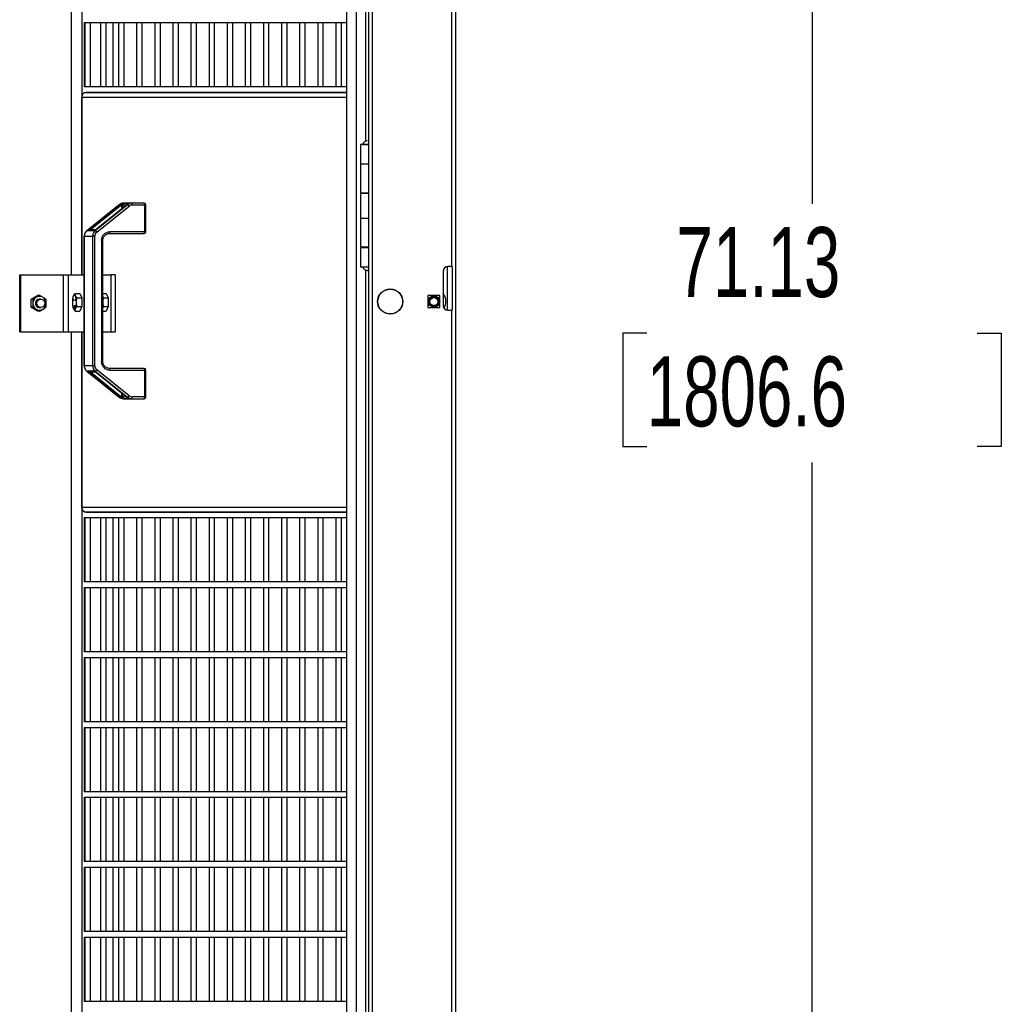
# Model space of a CAD drawing. Header units: inches. Extents: x 0.1 to 10.7, y 0.1 to 7.8.
# Tile 38 of 46: x 6.3 to 7.5, y 2.9 to 4.1. Entities that reach past the tile are written whole.
import ezdxf

# ---------------------------------------------------------------- set-up
doc = ezdxf.new("R2010")
doc.units = ezdxf.units.IN
doc.header["$MEASUREMENT"] = 0
doc.layers.add('DIMENSIONS', color=140, linetype='Continuous', lineweight=25)
doc.styles.add('SLDTEXTSTYLE0', font='TXT', dxfattribs={"width": 0.7})
doc.dimstyles.new('SLDDIMSTYLE1', dxfattribs={"dimtxt": 0.084961, "dimasz": 0.13, "dimexe": 0, "dimexo": 0.0625, "dimgap": 0.02124, "dimtad": 0, "dimtih": 1, "dimtoh": 1, "dimlfac": 24, "dimrnd": 1e-09, "dimzin": 12, "dimdsep": 46, "dimtxsty": 'SLDTEXTSTYLE0', "dimsah": 1, "dimcen": 0.09, "dimadec": 0, "dimazin": 3, "dimtfac": 1, "dimtofl": 0, "dimtmove": 0, "dimatfit": 3, "dimfxl": 0, "dimfrac": 2, "dimtolj": 1, "dimtzin": 12, "dimarcsym": 0})

# ---------------------------------------------------------------- blocks, each defined once
blk = doc.blocks.new('_D_1')
at = {"layer": 'DIMENSIONS'}
for p, q in [((6.903, 5.0892), (7.4024, 5.0892)), ((7.2774, 5.0892), (7.2774, 3.8305)), ((7.0805, 3.6764), (7.052, 3.6764)), ((7.052, 3.6764), (7.052, 3.5414)), ((7.4743, 3.6764), (7.5029, 3.6764)), ((7.5029, 3.6764), (7.5029, 3.5414)), ((7.052, 3.5414), (7.0805, 3.5414)), ((7.5029, 3.5414), (7.4743, 3.5414)), ((7.2774, 2.1256), (7.2774, 3.5224)), ((7.0072, 2.1256), (7.4024, 2.1256))]:
    blk.add_line(p, q, dxfattribs=at)
for points in [[(7.2774, 5.0892), (7.2574, 4.9592), (7.2974, 4.9592)], [(7.2774, 2.1256), (7.2974, 2.2556), (7.2574, 2.2556)]]:
    blk.add_solid(points, dxfattribs=at)
at = {"layer": 'DIMENSIONS', "char_height": 0.08333, "attachment_point": 1, "style": 'SLDTEXTSTYLE0'}
for s, insert in [('71.13', (7.1159, 3.8029)), ('1806.6', (7.0805, 3.6488))]:
    blk.add_mtext(s, dxfattribs=dict(at, insert=insert))

msp = doc.modelspace()

# ---------------------------------------------------------------- linework, layer by layer
for p, q in [((6.73451, 5.08918), (6.73451, 2.33918)), ((6.73468, 2.33918), (6.73468, 5.08918)), ((6.75387, 2.12564), (6.75387, 5.08918)), ((6.85304, 2.12564), (6.85304, 5.08918)), ((6.39494, 5.0371), (6.39494, 3.74598)), ((6.3951, 3.74598), (6.3951, 5.0371)), ((6.40734, 5.0371), (6.40734, 3.74598)), ((6.72278, 5.0371), (6.72278, 2.39048)), ((6.84804, 4.95377), (6.84804, 3.75585)), ((6.74887, 4.94335), (6.74887, 3.74543)), ((6.74552, 4.66834), (6.74552, 3.90507)), ((6.41024, 4.04674), (6.41024, 3.97004)), ((6.41024, 4.04673), (6.72278, 4.04673)), ((6.41116, 4.04673), (6.41116, 3.97006)), ((6.41783, 3.97006), (6.41783, 4.04673)), ((6.42965, 4.04673), (6.42965, 3.97006)), ((6.43632, 3.97006), (6.43632, 4.04673)), ((6.44495, 3.97006), (6.44495, 4.04673)), ((6.45122, 4.04673), (6.45122, 3.97006)), ((6.45789, 3.97006), (6.45789, 4.04673)), ((6.47279, 4.04673), (6.47279, 3.97006)), ((6.47946, 3.97006), (6.47946, 4.04673)), ((6.49436, 4.04673), (6.49436, 3.97006)), ((6.50103, 3.97006), (6.50103, 4.04673)), ((6.51593, 4.04673), (6.51593, 3.97006)), ((6.52259, 3.97006), (6.52259, 4.04673)), ((6.5375, 4.04673), (6.5375, 3.97006)), ((6.54416, 3.97006), (6.54416, 4.04673)), ((6.55906, 4.04673), (6.55906, 3.97006)), ((6.56573, 3.97006), (6.56573, 4.04673)), ((6.58063, 4.04673), (6.58063, 3.97006)), ((6.5873, 3.97006), (6.5873, 4.04673)), ((6.6022, 4.04673), (6.6022, 3.97006)), ((6.60887, 3.97006), (6.60887, 4.04673)), ((6.62377, 4.04673), (6.62377, 3.97006)), ((6.63044, 3.97006), (6.63044, 4.04673)), ((6.64534, 4.04673), (6.64534, 3.97006)), ((6.652, 3.97006), (6.652, 4.04673)), ((6.66691, 4.04673), (6.66691, 3.97006)), ((6.67357, 3.97006), (6.67357, 4.04673)), ((6.68847, 4.04673), (6.68847, 3.97006)), ((6.69514, 3.97006), (6.69514, 4.04673)), ((6.71004, 4.04673), (6.71004, 3.97006)), ((6.71671, 3.97006), (6.71671, 4.04673)), ((6.72278, 3.97006), (6.41024, 3.97006)), ((6.40734, 3.74598), (6.40734, 3.95787)), ((6.40734, 3.95787), (6.72278, 3.95787)), ((6.41024, 3.96341), (6.41024, 3.96278)), ((6.41024, 3.96339), (6.72278, 3.96339)), ((6.72278, 3.96339), (6.41267, 3.96339)), ((6.72278, 3.95787), (6.72278, 3.46891)), ((6.73958, 3.90116), (6.73958, 3.87825)), ((6.74887, 3.90116), (6.73958, 3.90116)), ((6.74203, 3.90141), (6.74887, 3.90141)), ((6.74334, 3.90141), (6.74334, 3.90116)), ((6.73958, 3.87825), (6.73958, 3.84387)), ((6.73958, 3.87825), (6.74887, 3.87825)), ((6.73958, 3.84387), (6.74887, 3.84387)), ((6.73958, 3.84283), (6.73958, 3.81366)), ((6.74887, 3.84283), (6.73958, 3.84283)), ((6.74334, 3.84387), (6.74334, 3.84283)), ((6.452, 3.8296), (6.41346, 3.79859)), ((6.41353, 3.79861), (6.45207, 3.82962)), ((6.45288, 3.82962), (6.41698, 3.80074)), ((6.41787, 3.79991), (6.45376, 3.8288)), ((6.46203, 3.82962), (6.4235, 3.79861)), ((6.42527, 3.79697), (6.4638, 3.82797)), ((6.46118, 3.82961), (6.42529, 3.80073)), ((6.42533, 3.80074), (6.46122, 3.82962)), ((6.45207, 3.82962), (6.452, 3.8296)), ((6.45207, 3.82962), (6.45288, 3.82962)), ((6.45477, 3.82928), (6.45604, 3.82928)), ((6.45477, 3.82928), (6.45477, 3.82445)), ((6.45604, 3.82928), (6.46078, 3.82928)), ((6.45604, 3.82928), (6.45604, 3.82547)), ((6.46697, 3.83137), (6.45701, 3.83137)), ((6.45796, 3.83136), (6.46522, 3.83136)), ((6.46122, 3.82962), (6.46118, 3.82961)), ((6.46122, 3.82962), (6.46203, 3.82962)), ((6.48175, 3.83137), (6.46697, 3.83137)), ((6.46751, 3.82929), (6.48229, 3.82929)), ((6.48229, 3.82929), (6.48229, 3.79741)), ((6.48384, 3.82929), (6.48229, 3.82929)), ((6.48384, 3.79741), (6.48384, 3.82929)), ((6.73958, 3.81366), (6.73958, 3.77929)), ((6.73958, 3.81366), (6.74887, 3.81366)), ((6.41035, 3.79203), (6.41035, 3.63777)), ((6.41043, 3.79203), (6.41035, 3.79203)), ((6.41043, 3.63777), (6.41043, 3.79203)), ((6.41043, 3.79203), (6.42039, 3.79203)), ((6.41353, 3.79861), (6.41346, 3.79859)), ((6.41477, 3.79861), (6.41353, 3.79861)), ((6.42187, 3.79838), (6.4146, 3.79838)), ((6.42271, 3.79887), (6.41591, 3.79887)), ((6.41787, 3.79991), (6.42425, 3.79991)), ((6.42294, 3.79203), (6.42039, 3.79203)), ((6.42039, 3.79203), (6.42039, 3.63777)), ((6.4235, 3.79861), (6.42226, 3.79861)), ((6.42294, 3.63777), (6.42294, 3.79203)), ((6.42529, 3.80073), (6.42533, 3.80074)), ((6.44051, 3.79533), (6.48175, 3.79533)), ((6.48229, 3.79741), (6.44105, 3.79741)), ((6.48229, 3.79741), (6.48384, 3.79741)), ((6.43099, 3.787), (6.43099, 3.64281)), ((6.43253, 3.787), (6.43099, 3.787)), ((6.43253, 3.64281), (6.43253, 3.787)), ((6.73958, 3.77929), (6.74887, 3.77929)), ((6.73958, 3.77825), (6.73958, 3.75533)), ((6.74887, 3.77825), (6.73958, 3.77825)), ((6.74334, 3.77929), (6.74334, 3.77825)), ((6.74887, 3.75533), (6.73958, 3.75533)), ((6.84262, 3.75579), (6.84262, 3.70383)), ((6.84804, 3.75585), (6.84346, 3.75585)), ((6.84804, 3.75585), (6.84887, 3.75585)), ((6.84887, 3.75585), (6.84887, 3.70377)), ((6.33349, 3.67827), (6.33349, 3.74598)), ((6.33349, 3.74598), (6.33484, 3.74598)), ((6.33484, 3.67827), (6.33484, 3.74598)), ((6.33484, 3.74598), (6.38515, 3.74598)), ((6.38515, 3.74598), (6.38515, 3.67827)), ((6.38515, 3.74598), (6.39153, 3.74598)), ((6.39153, 3.74598), (6.41035, 3.74598)), ((6.39153, 3.67827), (6.39153, 3.74598)), ((6.43253, 3.74598), (6.44208, 3.74598)), ((6.44208, 3.74598), (6.44208, 3.67827)), ((6.44711, 3.74598), (6.44208, 3.74598)), ((6.44711, 3.74598), (6.44711, 3.67827)), ((6.74552, 3.75167), (6.74552, 2.82174)), ((6.74887, 3.74543), (6.74894, 3.74543)), ((6.74887, 3.74543), (6.74887, 3.74002)), ((6.74894, 3.74543), (6.74894, 3.69335)), ((6.83804, 3.75043), (6.83804, 3.70918)), ((6.74887, 3.74002), (6.74887, 3.69877)), ((6.74894, 3.74002), (6.74887, 3.74002)), ((6.35515, 3.72159), (6.3569, 3.72159)), ((6.3995, 3.72392), (6.39768, 3.72147)), ((6.3995, 3.72392), (6.40501, 3.72392)), ((6.40501, 3.72392), (6.40737, 3.71865)), ((6.43253, 3.72392), (6.43668, 3.72392)), ((6.43354, 3.71865), (6.43253, 3.72001)), ((6.43668, 3.72392), (6.43904, 3.71865)), ((6.81984, 3.72135), (6.81984, 3.70702)), ((6.83416, 3.72135), (6.81984, 3.72135)), ((6.83416, 3.70702), (6.83416, 3.72135)), ((6.34897, 3.71686), (6.34723, 3.71686)), ((6.35871, 3.71704), (6.35706, 3.71704)), ((6.3978, 3.71511), (6.39711, 3.71666)), ((6.39739, 3.71666), (6.39711, 3.71666)), ((6.39718, 3.71714), (6.39787, 3.71559)), ((6.39787, 3.71511), (6.3978, 3.71511)), ((6.39865, 3.70637), (6.39865, 3.70947)), ((6.39879, 3.70947), (6.39865, 3.70947)), ((6.39879, 3.70947), (6.39879, 3.70637)), ((6.39956, 3.71559), (6.40026, 3.71714)), ((6.39984, 3.71559), (6.39956, 3.71559)), ((6.40033, 3.71666), (6.39963, 3.71511)), ((6.40026, 3.71714), (6.40033, 3.71714)), ((6.40186, 3.71865), (6.40737, 3.71865)), ((6.40186, 3.70813), (6.40737, 3.70813)), ((6.40737, 3.70813), (6.40501, 3.70287)), ((6.40737, 3.71865), (6.40737, 3.70813)), ((6.43253, 3.70678), (6.43354, 3.70813)), ((6.43354, 3.71865), (6.43904, 3.71865)), ((6.43354, 3.70813), (6.43904, 3.70813)), ((6.43904, 3.70813), (6.43668, 3.70287)), ((6.43904, 3.71865), (6.43904, 3.70813)), ((6.34897, 3.70739), (6.34723, 3.70739)), ((6.3569, 3.70265), (6.35515, 3.70265)), ((6.35706, 3.7072), (6.35871, 3.7072)), ((6.39768, 3.70531), (6.3995, 3.70287)), ((6.39879, 3.70637), (6.39865, 3.70637)), ((6.3995, 3.70287), (6.40501, 3.70287)), ((6.43253, 3.70287), (6.43668, 3.70287)), ((6.74887, 3.69877), (6.74887, 3.69335)), ((6.74887, 3.69877), (6.74894, 3.69877)), ((6.81984, 3.70702), (6.83416, 3.70702)), ((6.84346, 3.70377), (6.84804, 3.70377)), ((6.84804, 3.70377), (6.84804, 2.50585)), ((6.84887, 3.70377), (6.84804, 3.70377)), ((6.74887, 3.69335), (6.74887, 2.49543)), ((6.74894, 3.69335), (6.74887, 3.69335)), ((6.33349, 3.67827), (6.33484, 3.67827)), ((6.33484, 3.67827), (6.38515, 3.67827)), ((6.38515, 3.67827), (6.39153, 3.67827)), ((6.39153, 3.67827), (6.41035, 3.67827)), ((6.39494, 3.67827), (6.39494, 2.39048)), ((6.3951, 2.39048), (6.3951, 3.67827)), ((6.40734, 3.67827), (6.40734, 2.39048)), ((6.40734, 3.46891), (6.40734, 3.67827)), ((6.43253, 3.67827), (6.44208, 3.67827)), ((6.44208, 3.67827), (6.44711, 3.67827)), ((6.41035, 3.63777), (6.41043, 3.63777)), ((6.42039, 3.63777), (6.41043, 3.63777)), ((6.42039, 3.63777), (6.42294, 3.63777)), ((6.43253, 3.64281), (6.43099, 3.64281)), ((6.41346, 3.63121), (6.452, 3.60021)), ((6.41346, 3.63121), (6.41353, 3.63119)), ((6.41353, 3.63119), (6.41477, 3.63119)), ((6.45207, 3.60019), (6.41353, 3.63119)), ((6.4146, 3.63143), (6.42187, 3.63143)), ((6.41591, 3.63093), (6.42271, 3.63093)), ((6.41698, 3.62907), (6.45288, 3.60019)), ((6.45376, 3.60101), (6.41787, 3.62989)), ((6.42425, 3.62989), (6.41787, 3.62989)), ((6.42226, 3.63119), (6.4235, 3.63119)), ((6.42287, 3.63082), (6.42283, 3.63086)), ((6.4235, 3.63119), (6.46203, 3.60019)), ((6.4638, 3.60183), (6.42527, 3.63284)), ((6.42529, 3.62908), (6.46118, 3.6002)), ((6.42529, 3.62908), (6.42533, 3.62907)), ((6.46122, 3.60019), (6.42533, 3.62907)), ((6.48175, 3.63447), (6.44051, 3.63447)), ((6.44105, 3.63239), (6.48229, 3.63239)), ((6.48229, 3.63239), (6.48229, 3.60051)), ((6.48384, 3.63239), (6.48229, 3.63239)), ((6.48384, 3.60051), (6.48384, 3.63239)), ((6.45477, 3.60536), (6.45477, 3.60052)), ((6.45604, 3.60052), (6.45604, 3.60433)), ((6.452, 3.60021), (6.45207, 3.60019)), ((6.45288, 3.60019), (6.45207, 3.60019)), ((6.45604, 3.60052), (6.45477, 3.60052)), ((6.46078, 3.60052), (6.45604, 3.60052)), ((6.45701, 3.59843), (6.46697, 3.59843)), ((6.46522, 3.59844), (6.45796, 3.59844)), ((6.46118, 3.6002), (6.46122, 3.60019)), ((6.46203, 3.60019), (6.46122, 3.60019)), ((6.46697, 3.59843), (6.48175, 3.59843)), ((6.48229, 3.60051), (6.46751, 3.60051)), ((6.48229, 3.60051), (6.48384, 3.60051)), ((6.72278, 3.46891), (6.40734, 3.46891)), ((6.41024, 3.464), (6.41024, 3.46338)), ((6.72278, 3.46339), (6.41024, 3.46339)), ((6.41267, 3.46339), (6.72278, 3.46339)), ((6.41024, 3.45674), (6.41024, 3.38004)), ((6.41024, 3.45673), (6.72278, 3.45673)), ((6.41116, 3.45673), (6.41116, 3.38006)), ((6.41783, 3.38006), (6.41783, 3.45673)), ((6.42965, 3.45673), (6.42965, 3.38006)), ((6.43632, 3.38006), (6.43632, 3.45673)), ((6.44495, 3.38006), (6.44495, 3.45673)), ((6.45122, 3.45673), (6.45122, 3.38006)), ((6.45789, 3.38006), (6.45789, 3.45673)), ((6.47279, 3.45673), (6.47279, 3.38006)), ((6.47946, 3.38006), (6.47946, 3.45673)), ((6.49436, 3.45673), (6.49436, 3.38006)), ((6.50103, 3.38006), (6.50103, 3.45673)), ((6.51593, 3.45673), (6.51593, 3.38006)), ((6.52259, 3.38006), (6.52259, 3.45673)), ((6.5375, 3.45673), (6.5375, 3.38006)), ((6.54416, 3.38006), (6.54416, 3.45673)), ((6.55906, 3.45673), (6.55906, 3.38006)), ((6.56573, 3.38006), (6.56573, 3.45673)), ((6.58063, 3.45673), (6.58063, 3.38006)), ((6.5873, 3.38006), (6.5873, 3.45673)), ((6.6022, 3.45673), (6.6022, 3.38006)), ((6.60887, 3.38006), (6.60887, 3.45673)), ((6.62377, 3.45673), (6.62377, 3.38006)), ((6.63044, 3.38006), (6.63044, 3.45673)), ((6.64534, 3.45673), (6.64534, 3.38006)), ((6.652, 3.38006), (6.652, 3.45673)), ((6.66691, 3.45673), (6.66691, 3.38006)), ((6.67357, 3.38006), (6.67357, 3.45673)), ((6.68847, 3.45673), (6.68847, 3.38006)), ((6.69514, 3.38006), (6.69514, 3.45673)), ((6.71004, 3.45673), (6.71004, 3.38006)), ((6.71671, 3.38006), (6.71671, 3.45673)), ((6.72278, 3.38006), (6.41024, 3.38006)), ((6.41024, 3.37341), (6.41024, 3.29671)), ((6.41024, 3.37339), (6.72278, 3.37339)), ((6.41116, 3.37339), (6.41116, 3.29673)), ((6.41783, 3.29673), (6.41783, 3.37339)), ((6.42965, 3.37339), (6.42965, 3.29673)), ((6.43632, 3.29673), (6.43632, 3.37339)), ((6.44495, 3.29673), (6.44495, 3.37339)), ((6.45122, 3.37339), (6.45122, 3.29673)), ((6.45789, 3.29673), (6.45789, 3.37339)), ((6.47279, 3.37339), (6.47279, 3.29673)), ((6.47946, 3.29673), (6.47946, 3.37339)), ((6.49436, 3.37339), (6.49436, 3.29673)), ((6.50103, 3.29673), (6.50103, 3.37339)), ((6.51593, 3.37339), (6.51593, 3.29673)), ((6.52259, 3.29673), (6.52259, 3.37339)), ((6.5375, 3.37339), (6.5375, 3.29673)), ((6.54416, 3.29673), (6.54416, 3.37339)), ((6.55906, 3.37339), (6.55906, 3.29673)), ((6.56573, 3.29673), (6.56573, 3.37339)), ((6.58063, 3.37339), (6.58063, 3.29673)), ((6.5873, 3.29673), (6.5873, 3.37339)), ((6.6022, 3.37339), (6.6022, 3.29673)), ((6.60887, 3.29673), (6.60887, 3.37339)), ((6.62377, 3.37339), (6.62377, 3.29673)), ((6.63044, 3.29673), (6.63044, 3.37339)), ((6.64534, 3.37339), (6.64534, 3.29673)), ((6.652, 3.29673), (6.652, 3.37339)), ((6.66691, 3.37339), (6.66691, 3.29673)), ((6.67357, 3.29673), (6.67357, 3.37339)), ((6.68847, 3.37339), (6.68847, 3.29673)), ((6.69514, 3.29673), (6.69514, 3.37339)), ((6.71004, 3.37339), (6.71004, 3.29673)), ((6.71671, 3.29673), (6.71671, 3.37339)), ((6.72278, 3.29673), (6.41024, 3.29673)), ((6.41024, 3.29008), (6.41024, 3.21338)), ((6.41024, 3.29006), (6.72278, 3.29006)), ((6.41116, 3.29006), (6.41116, 3.21339)), ((6.41783, 3.21339), (6.41783, 3.29006)), ((6.42965, 3.29006), (6.42965, 3.21339)), ((6.43632, 3.21339), (6.43632, 3.29006)), ((6.44495, 3.21339), (6.44495, 3.29006)), ((6.45122, 3.29006), (6.45122, 3.21339)), ((6.45789, 3.21339), (6.45789, 3.29006)), ((6.47279, 3.29006), (6.47279, 3.21339)), ((6.47946, 3.21339), (6.47946, 3.29006)), ((6.49436, 3.29006), (6.49436, 3.21339)), ((6.50103, 3.21339), (6.50103, 3.29006)), ((6.51593, 3.29006), (6.51593, 3.21339)), ((6.52259, 3.21339), (6.52259, 3.29006)), ((6.5375, 3.29006), (6.5375, 3.21339)), ((6.54416, 3.21339), (6.54416, 3.29006)), ((6.55906, 3.29006), (6.55906, 3.21339)), ((6.56573, 3.21339), (6.56573, 3.29006)), ((6.58063, 3.29006), (6.58063, 3.21339)), ((6.5873, 3.21339), (6.5873, 3.29006)), ((6.6022, 3.29006), (6.6022, 3.21339)), ((6.60887, 3.21339), (6.60887, 3.29006)), ((6.62377, 3.29006), (6.62377, 3.21339)), ((6.63044, 3.21339), (6.63044, 3.29006)), ((6.64534, 3.29006), (6.64534, 3.21339)), ((6.652, 3.21339), (6.652, 3.29006)), ((6.66691, 3.29006), (6.66691, 3.21339)), ((6.67357, 3.21339), (6.67357, 3.29006)), ((6.68847, 3.29006), (6.68847, 3.21339)), ((6.69514, 3.21339), (6.69514, 3.29006)), ((6.71004, 3.29006), (6.71004, 3.21339)), ((6.71671, 3.21339), (6.71671, 3.29006)), ((6.72278, 3.21339), (6.41024, 3.21339)), ((6.41024, 3.20674), (6.41024, 3.13004)), ((6.41024, 3.20673), (6.72278, 3.20673)), ((6.41116, 3.20673), (6.41116, 3.13006)), ((6.41783, 3.13006), (6.41783, 3.20673)), ((6.42965, 3.20673), (6.42965, 3.13006)), ((6.43632, 3.13006), (6.43632, 3.20673)), ((6.44495, 3.13006), (6.44495, 3.20673)), ((6.45122, 3.20673), (6.45122, 3.13006)), ((6.45789, 3.13006), (6.45789, 3.20673)), ((6.47279, 3.20673), (6.47279, 3.13006)), ((6.47946, 3.13006), (6.47946, 3.20673)), ((6.49436, 3.20673), (6.49436, 3.13006)), ((6.50103, 3.13006), (6.50103, 3.20673)), ((6.51593, 3.20673), (6.51593, 3.13006)), ((6.52259, 3.13006), (6.52259, 3.20673)), ((6.5375, 3.20673), (6.5375, 3.13006)), ((6.54416, 3.13006), (6.54416, 3.20673)), ((6.55906, 3.20673), (6.55906, 3.13006)), ((6.56573, 3.13006), (6.56573, 3.20673)), ((6.58063, 3.20673), (6.58063, 3.13006)), ((6.5873, 3.13006), (6.5873, 3.20673)), ((6.6022, 3.20673), (6.6022, 3.13006)), ((6.60887, 3.13006), (6.60887, 3.20673)), ((6.62377, 3.20673), (6.62377, 3.13006)), ((6.63044, 3.13006), (6.63044, 3.20673)), ((6.64534, 3.20673), (6.64534, 3.13006)), ((6.652, 3.13006), (6.652, 3.20673)), ((6.66691, 3.20673), (6.66691, 3.13006)), ((6.67357, 3.13006), (6.67357, 3.20673)), ((6.68847, 3.20673), (6.68847, 3.13006)), ((6.69514, 3.13006), (6.69514, 3.20673)), ((6.71004, 3.20673), (6.71004, 3.13006)), ((6.71671, 3.13006), (6.71671, 3.20673)), ((6.72278, 3.13006), (6.41024, 3.13006)), ((6.41024, 3.12341), (6.41024, 3.04671)), ((6.41024, 3.12339), (6.72278, 3.12339)), ((6.41116, 3.12339), (6.41116, 3.04673)), ((6.41783, 3.04673), (6.41783, 3.12339)), ((6.42965, 3.12339), (6.42965, 3.04673)), ((6.43632, 3.04673), (6.43632, 3.12339)), ((6.44495, 3.04673), (6.44495, 3.12339)), ((6.45122, 3.12339), (6.45122, 3.04673)), ((6.45789, 3.04673), (6.45789, 3.12339)), ((6.47279, 3.12339), (6.47279, 3.04673)), ((6.47946, 3.04673), (6.47946, 3.12339)), ((6.49436, 3.12339), (6.49436, 3.04673)), ((6.50103, 3.04673), (6.50103, 3.12339)), ((6.51593, 3.12339), (6.51593, 3.04673)), ((6.52259, 3.04673), (6.52259, 3.12339)), ((6.5375, 3.12339), (6.5375, 3.04673)), ((6.54416, 3.04673), (6.54416, 3.12339)), ((6.55906, 3.12339), (6.55906, 3.04673)), ((6.56573, 3.04673), (6.56573, 3.12339)), ((6.58063, 3.12339), (6.58063, 3.04673)), ((6.5873, 3.04673), (6.5873, 3.12339)), ((6.6022, 3.12339), (6.6022, 3.04673)), ((6.60887, 3.04673), (6.60887, 3.12339)), ((6.62377, 3.12339), (6.62377, 3.04673)), ((6.63044, 3.04673), (6.63044, 3.12339)), ((6.64534, 3.12339), (6.64534, 3.04673)), ((6.652, 3.04673), (6.652, 3.12339)), ((6.66691, 3.12339), (6.66691, 3.04673)), ((6.67357, 3.04673), (6.67357, 3.12339)), ((6.68847, 3.12339), (6.68847, 3.04673)), ((6.69514, 3.04673), (6.69514, 3.12339)), ((6.71004, 3.12339), (6.71004, 3.04673)), ((6.71671, 3.04673), (6.71671, 3.12339)), ((6.72278, 3.04673), (6.41024, 3.04673)), ((6.41024, 3.04008), (6.41024, 2.96338)), ((6.41024, 3.04006), (6.72278, 3.04006)), ((6.41116, 3.04006), (6.41116, 2.96339)), ((6.41783, 2.96339), (6.41783, 3.04006)), ((6.42965, 3.04006), (6.42965, 2.96339)), ((6.43632, 2.96339), (6.43632, 3.04006)), ((6.44495, 2.96339), (6.44495, 3.04006)), ((6.45122, 3.04006), (6.45122, 2.96339)), ((6.45789, 2.96339), (6.45789, 3.04006)), ((6.47279, 3.04006), (6.47279, 2.96339)), ((6.47946, 2.96339), (6.47946, 3.04006)), ((6.49436, 3.04006), (6.49436, 2.96339)), ((6.50103, 2.96339), (6.50103, 3.04006)), ((6.51593, 3.04006), (6.51593, 2.96339)), ((6.52259, 2.96339), (6.52259, 3.04006)), ((6.5375, 3.04006), (6.5375, 2.96339)), ((6.54416, 2.96339), (6.54416, 3.04006)), ((6.55906, 3.04006), (6.55906, 2.96339)), ((6.56573, 2.96339), (6.56573, 3.04006)), ((6.58063, 3.04006), (6.58063, 2.96339)), ((6.5873, 2.96339), (6.5873, 3.04006)), ((6.6022, 3.04006), (6.6022, 2.96339)), ((6.60887, 2.96339), (6.60887, 3.04006)), ((6.62377, 3.04006), (6.62377, 2.96339)), ((6.63044, 2.96339), (6.63044, 3.04006)), ((6.64534, 3.04006), (6.64534, 2.96339)), ((6.652, 2.96339), (6.652, 3.04006)), ((6.66691, 3.04006), (6.66691, 2.96339)), ((6.67357, 2.96339), (6.67357, 3.04006)), ((6.68847, 3.04006), (6.68847, 2.96339)), ((6.69514, 2.96339), (6.69514, 3.04006)), ((6.71004, 3.04006), (6.71004, 2.96339)), ((6.71671, 2.96339), (6.71671, 3.04006)), ((6.72278, 2.96339), (6.41024, 2.96339)), ((6.41024, 2.95674), (6.41024, 2.88004)), ((6.41024, 2.95673), (6.72278, 2.95673)), ((6.41116, 2.95673), (6.41116, 2.88006)), ((6.41783, 2.88006), (6.41783, 2.95673)), ((6.42965, 2.95673), (6.42965, 2.88006)), ((6.43632, 2.88006), (6.43632, 2.95673)), ((6.44495, 2.88006), (6.44495, 2.95673)), ((6.45122, 2.95673), (6.45122, 2.88006)), ((6.45789, 2.88006), (6.45789, 2.95673)), ((6.47279, 2.95673), (6.47279, 2.88006)), ((6.47946, 2.88006), (6.47946, 2.95673)), ((6.49436, 2.95673), (6.49436, 2.88006)), ((6.50103, 2.88006), (6.50103, 2.95673)), ((6.51593, 2.95673), (6.51593, 2.88006)), ((6.52259, 2.88006), (6.52259, 2.95673)), ((6.5375, 2.95673), (6.5375, 2.88006)), ((6.54416, 2.88006), (6.54416, 2.95673)), ((6.55906, 2.95673), (6.55906, 2.88006)), ((6.56573, 2.88006), (6.56573, 2.95673)), ((6.58063, 2.95673), (6.58063, 2.88006)), ((6.5873, 2.88006), (6.5873, 2.95673)), ((6.6022, 2.95673), (6.6022, 2.88006)), ((6.60887, 2.88006), (6.60887, 2.95673)), ((6.62377, 2.95673), (6.62377, 2.88006)), ((6.63044, 2.88006), (6.63044, 2.95673)), ((6.64534, 2.95673), (6.64534, 2.88006)), ((6.652, 2.88006), (6.652, 2.95673)), ((6.66691, 2.95673), (6.66691, 2.88006)), ((6.67357, 2.88006), (6.67357, 2.95673)), ((6.68847, 2.95673), (6.68847, 2.88006)), ((6.69514, 2.88006), (6.69514, 2.95673)), ((6.71004, 2.95673), (6.71004, 2.88006)), ((6.71671, 2.88006), (6.71671, 2.95673)), ((6.72278, 2.88006), (6.41024, 2.88006))]:
    msp.add_line(p, q)
at = {"flags": 128}
for points in [[(6.46468, 3.83126), (6.46484, 3.83131), (6.46522, 3.83136)], [(6.43824, 3.79499), (6.43894, 3.79517), (6.44051, 3.79533)], [(6.39754, 3.72129), (6.39782, 3.72181), (6.39811, 3.7222), (6.39841, 3.72243), (6.39872, 3.72251), (6.39903, 3.72243), (6.39933, 3.7222), (6.39962, 3.72181), (6.3999, 3.72129)], [(6.35871, 3.7072), (6.35708, 3.7075), (6.35565, 3.70835), (6.35459, 3.70966), (6.35403, 3.71127), (6.35403, 3.71298), (6.35459, 3.71458), (6.35565, 3.71589), (6.35708, 3.71675), (6.35871, 3.71704), (6.36033, 3.71675), (6.36176, 3.71589), (6.36283, 3.71458), (6.36339, 3.71298), (6.36339, 3.71127), (6.36283, 3.70966), (6.36176, 3.70835), (6.36033, 3.7075), (6.35871, 3.7072)], [(6.39865, 3.70947), (6.39865, 3.70958), (6.39867, 3.70967), (6.39869, 3.70973), (6.39872, 3.70975), (6.39875, 3.70973), (6.39877, 3.70967), (6.39878, 3.70958), (6.39879, 3.70947)], [(6.3999, 3.7055), (6.39962, 3.70497), (6.39933, 3.70459), (6.39903, 3.70436), (6.39872, 3.70428), (6.39841, 3.70436), (6.39811, 3.70459), (6.39782, 3.70497), (6.39754, 3.7055)], [(6.39879, 3.70637), (6.39878, 3.70627), (6.39877, 3.70618), (6.39875, 3.70612), (6.39872, 3.7061), (6.39869, 3.70612), (6.39867, 3.70618), (6.39865, 3.70627), (6.39865, 3.70637)], [(6.44051, 3.63447), (6.43894, 3.63463), (6.43792, 3.63491)]]:
    msp.add_lwpolyline(points, dxfattribs=at)
for centre, radius in [((6.77491, 3.71418), 0.01498), ((6.77491, 3.71418), 0.01476), ((6.827, 3.71418), 0.00693), ((6.827, 3.71418), 0.00477)]:
    msp.add_circle(centre, radius)
for centre, radius, start, end in [((6.41277, 3.95796), 0.00543, 91.01019, 180.97576), ((6.74802, 3.89919), 0.00639, 90, 159.64898), ((6.45702, 3.8235), 0.00788, 90.11151, 128.98137), ((6.45791, 3.82337), 0.00802, 118.8768, 128.83738), ((6.45186, 3.82763), 0.00223, 31.46245, 62.8687), ((6.45303, 3.82882), 0.00186, 20.4465, 57.39441), ((6.4581, 3.82931), 0.00205, 93.8949, 180.90961), ((6.46625, 3.82337), 0.00802, 118.8768, 128.83738), ((6.46698, 3.8235), 0.00788, 90.11151, 128.98137), ((6.45999, 3.82564), 0.00447, 31.46245, 62.8687), ((6.46509, 3.82978), 0.00247, 348.63095, 40.39069), ((6.48175, 3.82929), 0.00208, 0, 90), ((6.47988, 3.82978), 0.00247, 348.63095, 40.39069), ((6.41886, 3.79207), 0.00844, 129.16291, 180.24576), ((6.41591, 3.7969), 0.00197, 90.13433, 131.61567), ((6.41525, 3.79785), 0.000895, 101.94846, 122.14141), ((6.41548, 3.79812), 0.000938, 71.95914, 119.61023), ((6.41596, 3.79906), 0.000194, 193.06905, 254.22561), ((6.41596, 3.79875), 0.00223, 31.46245, 62.8687), ((6.42882, 3.79207), 0.00844, 129.16291, 180.24576), ((6.42319, 3.79688), 0.00199, 108.6907, 131.50933), ((6.42257, 3.79834), 0.000415, 107.98079, 138.12265), ((6.42146, 3.79463), 0.00447, 31.46245, 62.8687), ((6.43863, 3.79693), 0.00247, 319.60931, 11.36905), ((6.48175, 3.79741), 0.00208, 270, 0), ((6.47988, 3.79693), 0.00247, 319.60931, 11.36905), ((6.74802, 3.75755), 0.00639, 200.35102, 270), ((6.84346, 3.75043), 0.00542, 90, 180), ((6.35709, 3.71263), 0.00769, 59.01576, 120.98424), ((6.41799, 3.71419), 0.02165, 160.8784, 182.12404), ((6.37944, 3.71419), 0.02165, 357.87596, 19.1216), ((6.827, 3.71418), 0.01432, 326.29082, 39.56441), ((6.35742, 3.71217), 0.00826, 121.34542, 180.35973), ((6.35742, 3.71207), 0.00826, 179.64027, 238.65458), ((6.35717, 3.71212), 0.00499, 80.4971, 279.5029), ((6.35675, 3.71217), 0.00826, 359.64027, 58.65458), ((6.35675, 3.71207), 0.00826, 301.34542, 0.35973), ((6.41799, 3.71259), 0.02165, 177.87596, 199.1216), ((6.39732, 3.71688), 0.000296, 117.4526, 225.54984), ((6.39767, 3.71538), 0.000296, 297.4526, 45.54984), ((6.39977, 3.71538), 0.000296, 134.45016, 242.5474), ((6.37944, 3.71259), 0.02165, 340.8784, 2.12404), ((6.40012, 3.71688), 0.000296, 314.45016, 62.5474), ((6.40062, 3.71348), 0.03213, 359.84309, 6.78354), ((6.40062, 3.7133), 0.03213, 353.21646, 0.15691), ((6.827, 3.71418), 0.00651, 180, 225.52249), ((6.827, 3.71418), 0.00501, 234.09463, 279.33608), ((6.84346, 3.70918), 0.00542, 180, 270), ((6.35709, 3.71161), 0.00769, 239.01576, 300.98424), ((6.41886, 3.63773), 0.00844, 179.75424, 230.83709), ((6.42882, 3.63773), 0.00844, 179.75424, 230.83709), ((6.41591, 3.6329), 0.00197, 228.38433, 269.86567), ((6.41525, 3.63195), 0.000895, 237.85859, 258.05154), ((6.41548, 3.63168), 0.000938, 240.38977, 288.04086), ((6.41596, 3.63074), 0.000194, 105.77439, 166.93095), ((6.41596, 3.63106), 0.00223, 297.1313, 328.53755), ((6.42319, 3.63293), 0.002, 228.51803, 248.02406), ((6.42257, 3.63147), 0.000415, 221.87735, 252.01921), ((6.42146, 3.63517), 0.00447, 297.1313, 328.53755), ((6.43863, 3.63288), 0.00247, 348.63095, 40.39069), ((6.48175, 3.63239), 0.00208, 0, 90), ((6.47988, 3.63288), 0.00247, 348.63095, 40.39069), ((6.45702, 3.60631), 0.00788, 231.01863, 269.88849), ((6.45186, 3.60217), 0.00223, 297.1313, 328.53755), ((6.45791, 3.60644), 0.00802, 231.16262, 241.1232), ((6.45303, 3.60098), 0.00186, 302.60559, 339.5535), ((6.4581, 3.60049), 0.00205, 179.09039, 266.1051), ((6.46625, 3.60644), 0.00802, 231.16262, 241.1232), ((6.45999, 3.60416), 0.00447, 297.1313, 328.53755), ((6.46698, 3.60631), 0.00788, 231.01863, 269.88849), ((6.46509, 3.60003), 0.00247, 319.60931, 11.36905), ((6.48175, 3.60051), 0.00208, 270, 0), ((6.47988, 3.60003), 0.00247, 319.60931, 11.36905), ((6.41277, 3.46882), 0.00543, 179.02424, 268.98981)]:
    msp.add_arc(centre, radius, start, end)
for points in [[(6.45477, 3.82948), (6.45442, 3.82928), (6.45408, 3.82905), (6.45376, 3.8288)], [(6.45477, 3.82948), (6.45477, 3.82944), (6.45477, 3.82938), (6.45477, 3.82931), (6.45477, 3.82928)], [(6.46751, 3.82929), (6.46616, 3.82929), (6.46486, 3.82883), (6.4638, 3.82797)], [(6.41506, 3.79873), (6.4149, 3.79864), (6.41474, 3.79852), (6.4146, 3.79838)], [(6.41477, 3.79861), (6.41485, 3.79872), (6.41492, 3.79882), (6.41502, 3.79894)], [(6.41577, 3.79902), (6.41555, 3.79896), (6.41531, 3.79888), (6.41506, 3.79873)], [(6.42187, 3.79838), (6.42204, 3.79852), (6.42224, 3.79864), (6.42244, 3.79873)], [(6.42283, 3.79894), (6.42263, 3.79882), (6.42244, 3.79872), (6.42226, 3.79861)], [(6.42527, 3.79697), (6.4238, 3.79578), (6.42294, 3.79396), (6.42294, 3.79203)], [(6.351, 3.71922), (6.35235, 3.72003), (6.35374, 3.72082), (6.35515, 3.72159)], [(6.3569, 3.72159), (6.35572, 3.72082), (6.35448, 3.72003), (6.35312, 3.71922)], [(6.36105, 3.71922), (6.35969, 3.72003), (6.35831, 3.72082), (6.3569, 3.72159)], [(6.3999, 3.72129), (6.39949, 3.72218), (6.39941, 3.72306), (6.3995, 3.72392)], [(6.40186, 3.71865), (6.401, 3.71951), (6.4003, 3.72039), (6.3999, 3.72129)], [(6.34704, 3.71212), (6.34704, 3.71374), (6.34711, 3.71531), (6.34723, 3.71686)], [(6.34723, 3.70739), (6.34711, 3.70893), (6.34704, 3.7105), (6.34704, 3.71212)], [(6.34723, 3.71686), (6.34841, 3.71763), (6.34965, 3.71842), (6.351, 3.71922)], [(6.35312, 3.71922), (6.35177, 3.71842), (6.35038, 3.71763), (6.34897, 3.71686)], [(6.34897, 3.71686), (6.34909, 3.71531), (6.34916, 3.71374), (6.34916, 3.71212)], [(6.34916, 3.71212), (6.34916, 3.7105), (6.34909, 3.70893), (6.34897, 3.70739)], [(6.36482, 3.71686), (6.36364, 3.71763), (6.3624, 3.71842), (6.36105, 3.71922)], [(6.36501, 3.71212), (6.36501, 3.71374), (6.36493, 3.71531), (6.36482, 3.71686)], [(6.36482, 3.70739), (6.36493, 3.70893), (6.36501, 3.7105), (6.36501, 3.71212)], [(6.3999, 3.7055), (6.4003, 3.7064), (6.401, 3.70727), (6.40186, 3.70813)], [(6.40108, 3.71339), (6.40108, 3.71519), (6.40138, 3.71693), (6.40186, 3.71865)], [(6.40186, 3.70813), (6.40138, 3.70985), (6.40108, 3.7116), (6.40108, 3.71339)], [(6.43276, 3.71339), (6.43276, 3.71519), (6.43306, 3.71693), (6.43354, 3.71865)], [(6.43354, 3.70813), (6.43306, 3.70985), (6.43276, 3.7116), (6.43276, 3.71339)], [(6.351, 3.70502), (6.34965, 3.70583), (6.34841, 3.70661), (6.34723, 3.70739)], [(6.34897, 3.70739), (6.35038, 3.70661), (6.35177, 3.70583), (6.35312, 3.70502)], [(6.35515, 3.70265), (6.35374, 3.70342), (6.35235, 3.70421), (6.351, 3.70502)], [(6.35312, 3.70502), (6.35448, 3.70421), (6.35572, 3.70342), (6.3569, 3.70265)], [(6.3569, 3.70265), (6.35831, 3.70342), (6.35969, 3.70421), (6.36105, 3.70502)], [(6.36105, 3.70502), (6.3624, 3.70583), (6.36364, 3.70661), (6.36482, 3.70739)], [(6.3995, 3.70287), (6.39941, 3.70373), (6.39949, 3.7046), (6.3999, 3.7055)], [(6.42294, 3.63777), (6.42294, 3.63584), (6.4238, 3.63402), (6.42527, 3.63284)], [(6.4146, 3.63143), (6.41474, 3.63129), (6.4149, 3.63117), (6.41506, 3.63107)], [(6.41502, 3.63086), (6.41492, 3.63098), (6.41485, 3.63109), (6.41477, 3.63119)], [(6.41506, 3.63107), (6.41531, 3.63093), (6.41555, 3.63085), (6.41577, 3.63079)], [(6.42244, 3.63107), (6.42224, 3.63117), (6.42204, 3.63129), (6.42187, 3.63143)], [(6.42226, 3.63119), (6.42244, 3.63109), (6.42263, 3.63098), (6.42283, 3.63086)], [(6.45376, 3.60101), (6.45408, 3.60075), (6.45442, 3.60052), (6.45477, 3.60033)], [(6.45477, 3.60033), (6.45477, 3.60039), (6.45477, 3.60046), (6.45477, 3.60052)], [(6.4638, 3.60183), (6.46486, 3.60098), (6.46616, 3.60051), (6.46751, 3.60051)]]:
    msp.add_open_spline(points, degree=3)
for points, knots in [([(6.45403, 3.8304), (6.4541, 3.83043), (6.45422, 3.8305), (6.45442, 3.83059), (6.45461, 3.83068), (6.45482, 3.83076), (6.45512, 3.83088), (6.45554, 3.83101), (6.45605, 3.83114), (6.45655, 3.83123), (6.45703, 3.8313), (6.4575, 3.83134), (6.45781, 3.83136), (6.45796, 3.83136)], [0, 0, 0, 0, 0.0500663, 0.0999986, 0.1499631, 0.2001262, 0.250652, 0.3745545, 0.5006223, 0.6205181, 0.7494288, 0.8747286, 1, 1, 1, 1]), ([(6.45477, 3.82948), (6.45492, 3.82964), (6.45509, 3.82981), (6.45546, 3.83016), (6.45567, 3.83034), (6.45615, 3.83071), (6.45643, 3.8309), (6.45712, 3.83122), (6.45753, 3.83134), (6.45796, 3.83136)], [0, 0, 0, 0, 0.25, 0.25, 0.5, 0.5, 0.75, 0.75, 1, 1, 1, 1]), ([(6.46491, 3.8313), (6.46466, 3.83126), (6.46425, 3.83121), (6.4633, 3.83087), (6.46268, 3.83055), (6.46238, 3.8304)], [0, 0, 0, 0, 0.4189018, 0.7092434, 1, 1, 1, 1]), ([(6.41349, 3.79855), (6.41331, 3.79842), (6.41264, 3.79795), (6.41182, 3.79688), (6.41108, 3.79557), (6.41062, 3.79428), (6.41039, 3.79311), (6.41036, 3.79234), (6.41035, 3.79203)], [0, 0, 0, 0, 0.0892886, 0.3322904, 0.5304538, 0.6901548, 0.8794806, 1, 1, 1, 1]), ([(6.4146, 3.79838), (6.41463, 3.79842), (6.41469, 3.7985), (6.41475, 3.79858), (6.41477, 3.79861)], [0, 0, 0, 0, 0.58258177, 1, 1, 1, 1]), ([(6.41502, 3.79894), (6.41516, 3.79912), (6.41542, 3.79939), (6.41611, 3.80001), (6.41653, 3.80038), (6.41698, 3.80074)], [0, 0, 0, 0, 0.5, 0.5, 1, 1, 1, 1]), ([(6.41787, 3.79991), (6.41742, 3.79973), (6.41699, 3.79955), (6.41625, 3.79924), (6.41596, 3.79911), (6.41577, 3.79902)], [0, 0, 0, 0, 0.5, 0.5, 1, 1, 1, 1]), ([(6.42226, 3.79861), (6.4222, 3.79858), (6.42207, 3.7985), (6.42194, 3.79842), (6.42187, 3.79838)], [0, 0, 0, 0, 0.4174182, 1, 1, 1, 1]), ([(6.42235, 3.79869), (6.42233, 3.79868), (6.4223, 3.79866), (6.42224, 3.79863), (6.42222, 3.79861)], [0, 0, 0, 0, 0.5035814, 1, 1, 1, 1]), ([(6.42533, 3.80074), (6.42488, 3.80038), (6.4244, 3.80001), (6.42353, 3.79939), (6.42313, 3.79912), (6.42283, 3.79894)], [0, 0, 0, 0, 0.5, 0.5, 1, 1, 1, 1]), ([(6.43099, 3.787), (6.43099, 3.78976), (6.43205, 3.79241), (6.43582, 3.79632), (6.43838, 3.79741), (6.44105, 3.79741)], [0, 0, 0, 0, 0.5, 0.5, 1, 1, 1, 1]), ([(6.43253, 3.787), (6.43258, 3.78772), (6.43265, 3.78873), (6.4331, 3.79015), (6.43363, 3.7913), (6.43449, 3.79255), (6.43564, 3.79366), (6.43693, 3.79453), (6.43788, 3.79483), (6.43829, 3.79496)], [0, 0, 0, 0, 0.2002234, 0.2809684, 0.4153892, 0.5563415, 0.7094625, 0.8723943, 1, 1, 1, 1]), ([(6.74811, 3.75116), (6.74805, 3.75116), (6.74802, 3.75116), (6.74802, 3.75116), (6.74805, 3.75116), (6.74816, 3.75116), (6.74824, 3.75116), (6.74843, 3.75116), (6.74853, 3.75116), (6.74863, 3.75116)], [0, 0, 0, 0, 0.25, 0.25, 0.5, 0.5, 0.75, 0.75, 1, 1, 1, 1]), ([(6.74875, 3.75116), (6.74875, 3.75116), (6.74872, 3.75116), (6.74861, 3.75116), (6.74851, 3.75116), (6.74845, 3.75116)], [0, 0, 0, 0, 0.0380052, 0.3778901, 1, 1, 1, 1]), ([(6.82049, 3.71418), (6.82056, 3.7149), (6.82069, 3.71634), (6.82179, 3.71828), (6.82343, 3.71978), (6.82527, 3.72055), (6.82721, 3.72078), (6.82916, 3.72045), (6.8311, 3.7194), (6.8326, 3.71775), (6.83346, 3.71569), (6.83359, 3.71346), (6.83298, 3.71132), (6.83169, 3.70949), (6.82988, 3.70821), (6.8282, 3.70772), (6.82653, 3.70764), (6.82531, 3.70775), (6.8245, 3.70823), (6.8243, 3.70834)], [0, 0, 0, 0, 0.0638077, 0.1294711, 0.1951039, 0.2607594, 0.3053311, 0.3691401, 0.434768, 0.5004396, 0.5660796, 0.6317119, 0.6973822, 0.7630285, 0.8286615, 0.8943299, 0.9158383, 0.9796473, 1, 1, 1, 1]), ([(6.82406, 3.71013), (6.82374, 3.71034), (6.82344, 3.71059), (6.82291, 3.71115), (6.82267, 3.71146), (6.82228, 3.71213), (6.82213, 3.71248), (6.82189, 3.71322), (6.82182, 3.7136), (6.82175, 3.71437), (6.82176, 3.71476), (6.82187, 3.71552), (6.82196, 3.7159), (6.82223, 3.71662), (6.82241, 3.71697), (6.82283, 3.71761), (6.82308, 3.71792), (6.82362, 3.71846), (6.82392, 3.7187), (6.82458, 3.71912), (6.82492, 3.7193), (6.82564, 3.71957), (6.82602, 3.71966), (6.82679, 3.71978), (6.82718, 3.71979), (6.82795, 3.71975), (6.82833, 3.71969), (6.82907, 3.71948), (6.82944, 3.71934), (6.83012, 3.719), (6.83045, 3.71879), (6.83106, 3.71831), (6.83134, 3.71804), (6.83183, 3.71745), (6.83205, 3.71713), (6.83242, 3.71645), (6.83257, 3.7161), (6.8328, 3.71536), (6.83288, 3.71498), (6.83297, 3.71421), (6.83297, 3.71383), (6.83291, 3.71305), (6.83284, 3.71267), (6.83263, 3.71194), (6.83249, 3.71157), (6.83213, 3.71088), (6.83193, 3.71056), (6.83145, 3.70995), (6.83119, 3.70966), (6.83061, 3.70915), (6.8303, 3.70893), (6.82964, 3.70853), (6.82928, 3.70836), (6.82856, 3.7081), (6.82819, 3.708), (6.82742, 3.70787), (6.82703, 3.70785), (6.82626, 3.70786), (6.82588, 3.70791), (6.82512, 3.70806), (6.82475, 3.70817), (6.82403, 3.70846), (6.82369, 3.70863), (6.82304, 3.70904), (6.82272, 3.70928), (6.82244, 3.70954)], [0, 0, 0, 0, 0.03125, 0.03125, 0.0625, 0.0625, 0.09375, 0.09375, 0.125, 0.125, 0.15625, 0.15625, 0.1875, 0.1875, 0.21875, 0.21875, 0.25, 0.25, 0.28125, 0.28125, 0.3125, 0.3125, 0.34375, 0.34375, 0.375, 0.375, 0.40625, 0.40625, 0.4375, 0.4375, 0.46875, 0.46875, 0.5, 0.5, 0.53125, 0.53125, 0.5625, 0.5625, 0.59375, 0.59375, 0.625, 0.625, 0.65625, 0.65625, 0.6875, 0.6875, 0.71875, 0.71875, 0.75, 0.75, 0.78125, 0.78125, 0.8125, 0.8125, 0.84375, 0.84375, 0.875, 0.875, 0.90625, 0.90625, 0.9375, 0.9375, 0.96875, 0.96875, 1, 1, 1, 1]), ([(6.82781, 3.70924), (6.82741, 3.70911), (6.82699, 3.70903), (6.82616, 3.70896), (6.82574, 3.70898), (6.82491, 3.7091), (6.8245, 3.70922), (6.82372, 3.70952), (6.82335, 3.70973), (6.82266, 3.7102), (6.82234, 3.71048), (6.82178, 3.7111), (6.82153, 3.71145), (6.8211, 3.71217), (6.82092, 3.71256), (6.82065, 3.71335), (6.82055, 3.71376), (6.82049, 3.71418)], [0, 0, 0, 0, 0.125, 0.125, 0.25, 0.25, 0.375, 0.375, 0.5, 0.5, 0.625, 0.625, 0.75, 0.75, 0.875, 0.875, 1, 1, 1, 1]), ([(6.41035, 3.63777), (6.4104, 3.63705), (6.41048, 3.63603), (6.41094, 3.6346), (6.41148, 3.63343), (6.4124, 3.6322), (6.41316, 3.63137), (6.41367, 3.63106), (6.41371, 3.63104)], [0, 0, 0, 0, 0.2761731, 0.3879664, 0.5739749, 0.7690593, 0.9806379, 1, 1, 1, 1]), ([(6.44105, 3.63239), (6.43838, 3.63239), (6.43582, 3.63349), (6.43205, 3.63739), (6.43099, 3.64004), (6.43099, 3.64281)], [0, 0, 0, 0, 0.5, 0.5, 1, 1, 1, 1]), ([(6.43798, 3.63495), (6.43755, 3.63511), (6.43655, 3.63547), (6.4352, 3.6365), (6.43406, 3.6378), (6.43331, 3.63912), (6.43284, 3.64039), (6.43258, 3.64159), (6.43255, 3.64242), (6.43253, 3.64281)], [0, 0, 0, 0, 0.1372884, 0.3220486, 0.4980977, 0.6468092, 0.7602935, 0.8896845, 1, 1, 1, 1]), ([(6.41477, 3.63119), (6.41475, 3.63122), (6.41469, 3.6313), (6.41463, 3.63138), (6.4146, 3.63143)], [0, 0, 0, 0, 0.41741823, 1, 1, 1, 1]), ([(6.41698, 3.62907), (6.41653, 3.62943), (6.41611, 3.62979), (6.41542, 3.63042), (6.41516, 3.63068), (6.41502, 3.63086)], [0, 0, 0, 0, 0.5, 0.5, 1, 1, 1, 1]), ([(6.41577, 3.63079), (6.41596, 3.6307), (6.41625, 3.63056), (6.41699, 3.63025), (6.41742, 3.63007), (6.41787, 3.62989)], [0, 0, 0, 0, 0.5, 0.5, 1, 1, 1, 1]), ([(6.42187, 3.63143), (6.42194, 3.63138), (6.42207, 3.6313), (6.4222, 3.63122), (6.42226, 3.63119)], [0, 0, 0, 0, 0.58258177, 1, 1, 1, 1]), ([(6.42283, 3.63086), (6.42313, 3.63068), (6.42353, 3.63042), (6.4244, 3.62979), (6.42488, 3.62943), (6.42533, 3.62907)], [0, 0, 0, 0, 0.5, 0.5, 1, 1, 1, 1]), ([(6.45796, 3.59844), (6.45781, 3.59845), (6.4575, 3.59846), (6.45703, 3.59851), (6.45655, 3.59857), (6.45605, 3.59867), (6.45554, 3.59879), (6.45508, 3.59894), (6.45468, 3.59909), (6.45435, 3.59924), (6.45414, 3.59935), (6.45403, 3.59941)], [0, 0, 0, 0, 0.1253828, 0.2505959, 0.3794966, 0.4994184, 0.6254756, 0.7494048, 0.8333762, 0.9166518, 1, 1, 1, 1]), ([(6.45796, 3.59844), (6.45753, 3.59846), (6.45712, 3.59858), (6.45643, 3.5989), (6.45615, 3.5991), (6.45567, 3.59947), (6.45546, 3.59965), (6.45509, 3.59999), (6.45492, 3.60016), (6.45477, 3.60033)], [0, 0, 0, 0, 0.25, 0.25, 0.5, 0.5, 0.75, 0.75, 1, 1, 1, 1]), ([(6.46238, 3.59941), (6.46268, 3.59925), (6.4633, 3.59893), (6.46425, 3.5986), (6.46466, 3.59854), (6.46491, 3.5985)], [0, 0, 0, 0, 0.290759, 0.581103, 1, 1, 1, 1])]:
    msp.add_open_spline(points, degree=3, knots=knots)

# ---------------------------------------------------------------- dimensions: what is measured, and where the dimension line sits
at = {"layer": 'DIMENSIONS'}
dim = msp.add_linear_dim(base=(7.27742, 5.08918), p1=(6.95721, 2.12564), p2=(6.85304, 5.08918), angle=90, dimstyle='SLDDIMSTYLE1', dxfattribs=at)
dim.commit()
dim.dimension.update_dxf_attribs({"geometry": '_D_1', "text_midpoint": (7.27742, 3.67644), "dimtype": 160})

doc.saveas('drawing.dxf')
